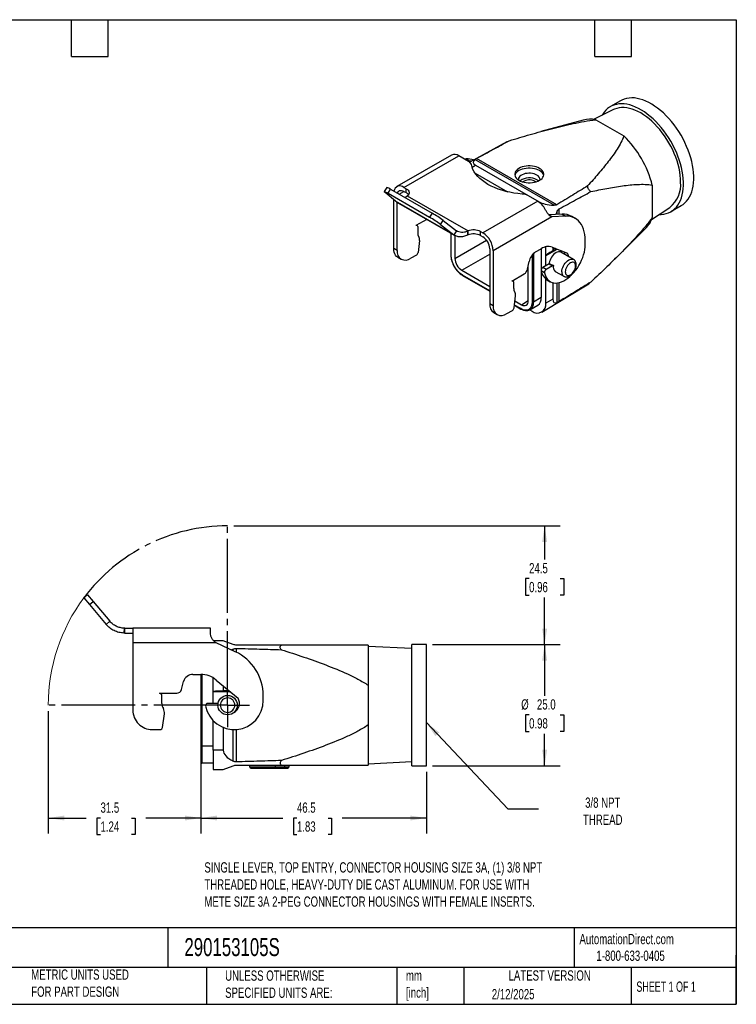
# Model space of a CAD drawing. Header units: millimetres. Extents: x 6 to 273, y 6 to 210.
# Tile 2 of 2: x 125 to 273, y 6 to 210. Entities that reach past the tile are written whole.
import ezdxf

# ---------------------------------------------------------------- set-up
doc = ezdxf.new("R2010")
doc.units = ezdxf.units.MM
doc.linetypes.add('SLD-Center', pattern=[19.05, 15.24, -1.27, 1.27, -1.27])
doc.linetypes.add('SLD-Solid', pattern=[0])
doc.layers.add('CENTER', color=40, linetype='SLD-Center')
doc.layers.add('DIMENSIONS', color=140, linetype='SLD-Solid', lineweight=25)
doc.layers.add('TEXT', color=140, linetype='SLD-Solid', lineweight=25)
doc.styles.add('SLDTEXTSTYLE0', font='TXT', dxfattribs={"width": 0.7})
doc.styles.add('SLDTEXTSTYLE1', font='TXT', dxfattribs={"width": 0.65})
doc.dimstyles.new('SLDDIMSTYLE0', dxfattribs={"dimtxt": 2.158008, "dimasz": 3.302, "dimexe": 0, "dimexo": 0.0625, "dimgap": 0.539502, "dimtad": 0, "dimtih": 1, "dimtoh": 1, "dimrnd": 1e-09, "dimzin": 12, "dimdsep": 46, "dimtxsty": 'SLDTEXTSTYLE0', "dimsah": 1, "dimcen": 0.09, "dimadec": 0, "dimazin": 3, "dimtfac": 1, "dimtofl": 0, "dimtmove": 0, "dimatfit": 3, "dimfxl": 0, "dimfrac": 2, "dimtolj": 1, "dimtzin": 12, "dimarcsym": 0})
doc.dimstyles.new('SLDDIMSTYLE1', dxfattribs={"dimtxt": 2.158008, "dimasz": 3.302, "dimexe": 0, "dimexo": 0.0625, "dimgap": 0.539502, "dimtad": 0, "dimtih": 1, "dimtoh": 1, "dimrnd": 1e-09, "dimzin": 4, "dimdsep": 46, "dimtxsty": 'SLDTEXTSTYLE0', "dimsah": 1, "dimcen": 0.09, "dimadec": 0, "dimazin": 1, "dimtfac": 1, "dimtofl": 0, "dimtmove": 0, "dimatfit": 3, "dimfxl": 0, "dimfrac": 2, "dimtolj": 1, "dimtzin": 12, "dimarcsym": 0})
doc.dimstyles.new('SLDDIMSTYLE2', dxfattribs={"dimtxt": 0.18, "dimasz": 3.302, "dimexe": 0, "dimexo": 0.0625, "dimgap": 0, "dimtad": 0, "dimtih": 1, "dimtoh": 1, "dimdec": 0, "dimrnd": 1e-09, "dimzin": 0, "dimdsep": 46, "dimtxsty": 'Standard', "dimsah": 1, "dimcen": 0.09, "dimadec": 0, "dimazin": 0, "dimtfac": 3.302, "dimtdec": 0, "dimtofl": 0, "dimtmove": 0, "dimatfit": 3, "dimfxl": 0, "dimfrac": 2, "dimtolj": 1, "dimtzin": 0, "dimarcsym": 0})

# ---------------------------------------------------------------- blocks, each defined once
blk = doc.blocks.new('_D_1')
at = {"layer": 'DIMENSIONS'}
for p, q in [((131.11, 66.82), (131.11, 41.62)), ((162.61, 55.02), (162.61, 41.62)), ((131.11, 44.79), (138.97, 44.79)), ((141.9, 44.79), (141.17, 44.79)), ((141.17, 44.79), (141.17, 41.36)), ((148.31, 44.79), (149.03, 44.79)), ((149.03, 44.79), (149.03, 41.36)), ((162.61, 44.79), (151.23, 44.79)), ((141.17, 41.36), (141.9, 41.36)), ((149.03, 41.36), (148.31, 41.36))]:
    blk.add_line(p, q, dxfattribs=at)
for points in [[(131.11, 44.79), (134.41, 44.29), (134.41, 45.3)], [(162.61, 44.79), (159.31, 45.3), (159.31, 44.29)]]:
    blk.add_solid(points, dxfattribs=at)
at = {"layer": 'DIMENSIONS', "char_height": 2.117, "attachment_point": 1, "style": 'SLDTEXTSTYLE0'}
for s, insert in [('31.5', (141.9, 48)), ('1.24', (141.9, 44.09))]:
    blk.add_mtext(s, dxfattribs=dict(at, insert=insert))
blk = doc.blocks.new('_D_2')
at = {"layer": 'DIMENSIONS'}
for p, q in [((169.38, 105.09), (236.69, 105.09)), ((233.51, 105.09), (233.51, 98.12)), ((230.31, 94.21), (229.58, 94.21)), ((229.58, 94.21), (229.58, 90.78)), ((236.72, 94.21), (237.44, 94.21)), ((237.44, 94.21), (237.44, 90.78)), ((229.58, 90.78), (230.31, 90.78)), ((233.51, 80.59), (233.51, 90.29)), ((237.44, 90.78), (236.72, 90.78)), ((210.38, 80.59), (236.69, 80.59))]:
    blk.add_line(p, q, dxfattribs=at)
for points in [[(233.51, 105.09), (233, 101.79), (234.02, 101.79)], [(233.51, 80.59), (234.02, 83.9), (233, 83.9)]]:
    blk.add_solid(points, dxfattribs=at)
at = {"layer": 'DIMENSIONS', "char_height": 2.117, "attachment_point": 1, "style": 'SLDTEXTSTYLE0'}
for s, insert in [('24.5', (230.31, 97.42)), ('0.96', (230.31, 93.51))]:
    blk.add_mtext(s, dxfattribs=dict(at, insert=insert))
blk = doc.blocks.new('_D_3')
at = {"layer": 'DIMENSIONS'}
for p, q in [((162.61, 58.32), (162.61, 41.62)), ((209.11, 54.32), (209.11, 41.62)), ((162.61, 44.79), (179.49, 44.79)), ((182.42, 44.79), (181.69, 44.79)), ((181.69, 44.79), (181.69, 41.36)), ((188.83, 44.79), (189.55, 44.79)), ((189.55, 44.79), (189.55, 41.36)), ((209.11, 44.79), (191.75, 44.79)), ((181.69, 41.36), (182.42, 41.36)), ((189.55, 41.36), (188.83, 41.36))]:
    blk.add_line(p, q, dxfattribs=at)
for points in [[(162.61, 44.79), (165.91, 44.29), (165.91, 45.3)], [(209.11, 44.79), (205.81, 45.3), (205.81, 44.29)]]:
    blk.add_solid(points, dxfattribs=at)
at = {"layer": 'DIMENSIONS', "char_height": 2.117, "attachment_point": 1, "style": 'SLDTEXTSTYLE0'}
for s, insert in [('46.5', (182.42, 48)), ('1.83', (182.42, 44.09))]:
    blk.add_mtext(s, dxfattribs=dict(at, insert=insert))
blk = doc.blocks.new('_D_4')
at = {"layer": 'DIMENSIONS'}
for p, q in [((210.38, 80.59), (236.69, 80.59)), ((233.51, 80.59), (233.51, 70)), ((230.31, 66.09), (229.58, 66.09)), ((229.58, 66.09), (229.58, 62.66)), ((236.72, 66.09), (237.44, 66.09)), ((237.44, 66.09), (237.44, 62.66)), ((229.58, 62.66), (230.31, 62.66)), ((233.51, 55.59), (233.51, 62.17)), ((237.44, 62.66), (236.72, 62.66)), ((210.38, 55.59), (236.69, 55.59))]:
    blk.add_line(p, q, dxfattribs=at)
for points in [[(233.51, 80.59), (233, 77.29), (234.02, 77.29)], [(233.51, 55.59), (234.02, 58.9), (233, 58.9)]]:
    blk.add_solid(points, dxfattribs=at)
at = {"layer": 'DIMENSIONS', "char_height": 2.117, "attachment_point": 1, "style": 'SLDTEXTSTYLE0'}
for s, insert in [('%%c', (228.68, 69.3)), ('25.0', (231.93, 69.3)), ('0.98', (230.31, 65.39))]:
    blk.add_mtext(s, dxfattribs=dict(at, insert=insert))
blk = doc.blocks.new('SW_CENTERMARKSYMBOL_0')
at = {"layer": 'CENTER', "color": 0}
for p, q in [((0, 2.54), (0, 4.54)), ((0, 0), (0, 2.54)), ((-2.54, 0), (-4.54, 0)), ((0, 0), (-2.54, 0)), ((0, 0), (0, -2.54)), ((0, 0), (2.54, 0)), ((2.54, 0), (4.54, 0)), ((0, -2.54), (0, -4.54))]:
    blk.add_line(p, q, dxfattribs=at)

msp = doc.modelspace()

# ---------------------------------------------------------------- linework, layer by layer
for p, q in [((249.197, 192.831), (247.076, 191.606)), ((247.717, 190.995), (243.621, 188.969)), ((241.492, 188.847), (232.705, 186.452)), ((244.063, 188.897), (249.86, 185.55)), ((225.695, 184.355), (218.052, 180.158)), ((214.316, 181.623), (203.002, 175.092)), ((204.502, 174.943), (215.816, 181.474)), ((217.824, 180.315), (215.816, 181.474)), ((236.042, 171.364), (219.489, 180.92)), ((216.945, 180.823), (217.319, 180.837)), ((217.319, 180.837), (218.027, 180.429)), ((217.652, 180.414), (218.027, 180.429)), ((218.027, 180.429), (218.528, 180.42)), ((218.532, 179.132), (219.243, 179.528)), ((235.457, 171.242), (219.106, 180.681)), ((219.243, 179.528), (232.396, 171.935)), ((219.165, 177.888), (225.867, 174.019)), ((200.982, 174.914), (200.44, 174.077)), ((204.502, 174.943), (204.974, 174.671)), ((255.723, 175.396), (255.723, 168.701)), ((202.725, 172.122), (200.631, 173.867)), ((201.21, 173.717), (201.752, 174.555)), ((201.21, 173.717), (209.775, 168.773)), ((201.752, 174.555), (210.317, 169.61)), ((203.498, 173.547), (204.502, 174.126)), ((204.502, 174.127), (204.974, 173.854)), ((204.974, 173.854), (204.974, 174.671)), ((205.189, 173.185), (217.719, 165.951)), ((232.079, 172.086), (230.071, 173.245)), ((202.381, 162.354), (202.381, 172.409)), ((214.767, 165.17), (202.725, 172.122)), ((202.725, 172.122), (202.918, 172.008)), ((202.909, 171.993), (214.999, 165.014)), ((203.088, 161.946), (203.088, 171.89)), ((232.079, 172.086), (220.766, 165.554)), ((232.396, 171.935), (232.35, 171.91)), ((255.563, 168.281), (259.366, 170.815)), ((259.575, 169.955), (261.696, 171.179)), ((210.317, 169.61), (209.775, 168.773)), ((235.031, 168.891), (222.887, 161.88)), ((237.118, 169.408), (234.368, 169.301)), ((235.031, 168.891), (234.435, 169.235)), ((234.457, 169.213), (235.017, 168.892)), ((237.826, 168.999), (235.031, 168.891)), ((236.128, 169.369), (236.128, 170.079)), ((236.527, 169.385), (236.527, 170.524)), ((237.118, 169.408), (237.826, 168.999)), ((239.837, 168.534), (239.13, 168.942)), ((209.226, 168.347), (206.977, 167.049)), ((207.227, 167.074), (207.124, 167.133)), ((207.331, 166.845), (207.331, 165.538)), ((212.014, 167.296), (212.556, 168.134)), ((212.014, 167.296), (214.767, 165.17)), ((212.556, 168.134), (215.309, 166.008)), ((214.164, 165.496), (214.164, 160.981)), ((214.222, 160.9), (214.222, 165.462)), ((215.309, 166.008), (214.767, 165.17)), ((214.998, 165.025), (214.998, 160.286)), ((217.605, 165.903), (217.58, 165.073)), ((217.719, 165.134), (217.719, 165.951)), ((220.294, 165.01), (220.294, 165.827)), ((220.294, 165.827), (220.766, 165.554)), ((220.294, 165.01), (220.766, 164.738)), ((247.919, 160.081), (254.393, 166.499)), ((207.695, 163.973), (207.417, 161.53)), ((214.998, 160.286), (221.52, 164.051)), ((233.739, 160.901), (233.739, 162.674)), ((235.066, 162.634), (238.238, 161.392)), ((235.198, 162.582), (235.198, 161.868)), ((241.908, 163.13), (241.908, 163.956)), ((203.088, 161.946), (202.381, 162.354)), ((207.067, 160.977), (205.918, 160.313)), ((216.413, 157.837), (222.18, 161.166)), ((222.18, 162.288), (222.18, 150.924)), ((222.887, 161.88), (222.887, 150.516)), ((230.91, 160.943), (230.91, 151.266)), ((231.193, 161.263), (231.193, 151.266)), ((231.658, 161.622), (232.793, 162.277)), ((232.819, 162.292), (232.819, 157.952)), ((233.739, 160.901), (235.86, 162.126)), ((233.739, 158.74), (233.739, 160.901)), ((235.4, 162.187), (235.594, 162.427)), ((235.4, 162.187), (235.719, 162.371)), ((235.676, 162.395), (235.719, 162.371)), ((235.86, 162.126), (236.08, 162.237)), ((239.476, 160.061), (236.86, 161.572)), ((203.21, 160.523), (203.917, 160.115)), ((229.975, 158.071), (230.292, 159.623)), ((230.134, 151.548), (230.134, 158.851)), ((234.447, 159.149), (233.148, 158.399)), ((235.154, 158.741), (233.855, 157.991)), ((234.447, 159.149), (235.154, 158.741)), ((234.603, 159.197), (235.31, 158.789)), ((239.476, 160.061), (239.491, 160.052)), ((216.413, 157.837), (222.18, 154.507)), ((222.18, 153.611), (216.556, 156.858)), ((216.597, 156.766), (222.18, 153.544)), ((226.776, 155.619), (229.292, 157.071)), ((233.509, 157.301), (232.802, 157.709)), ((232.819, 157.624), (232.819, 152.205)), ((233.855, 157.991), (233.148, 158.399)), ((235.709, 157.617), (237.476, 156.597)), ((227.026, 155.644), (226.923, 155.704)), ((227.13, 154.109), (227.13, 155.415)), ((232.935, 149.204), (242.605, 155.066)), ((233.739, 151.021), (233.739, 156.04)), ((233.959, 155.893), (234.666, 155.484)), ((235.198, 155.271), (235.198, 151.893)), ((236.128, 151.198), (236.128, 155.227)), ((236.527, 151.41), (236.527, 155.304)), ((227.216, 150.1), (227.494, 152.543)), ((222.887, 150.516), (222.18, 150.924)), ((227.273, 150.603), (228.618, 149.827)), ((228.577, 149.918), (227.28, 150.667)), ((227.376, 151.508), (228.72, 150.732)), ((228.72, 150.732), (230.134, 151.577)), ((230.468, 149.664), (232.094, 150.602)), ((232.819, 152.205), (231.193, 151.266)), ((235.198, 151.893), (233.739, 151.021)), ((223.009, 149.093), (223.716, 148.685)), ((225.717, 148.884), (226.866, 149.547)), ((230.45, 149.653), (230.91, 149.388)), ((139.233, 90.875), (138.467, 90.233)), ((138.467, 90.233), (139.64, 88.834)), ((139.233, 90.875), (140.407, 89.477)), ((139.64, 88.834), (140.407, 89.477)), ((140.407, 89.477), (143.833, 85.393)), ((139.64, 88.834), (143.067, 84.75)), ((143.833, 85.393), (143.067, 84.75)), ((146.756, 83.967), (146.721, 82.967)), ((146.898, 82.964), (146.898, 83.964)), ((146.898, 83.964), (148.566, 83.964)), ((148.566, 83.964), (148.566, 80.964)), ((164.566, 83.964), (148.566, 83.964)), ((164.566, 83.002), (164.566, 83.964)), ((146.898, 82.964), (148.566, 82.964)), ((167.213, 81.357), (165.215, 81.391)), ((169.281, 80.604), (167.213, 81.357)), ((148.566, 80.964), (148.566, 67.047)), ((165.74, 80.964), (148.566, 80.964)), ((169.692, 79.121), (165.74, 80.964)), ((169.281, 79.313), (169.281, 79.655)), ((169.965, 78.989), (169.965, 79.798)), ((197.112, 80.483), (197.112, 72.193)), ((206.112, 79.752), (197.112, 80.224)), ((209.112, 80.593), (206.112, 80.593)), ((206.112, 55.593), (206.112, 80.593)), ((209.112, 55.593), (209.112, 80.593)), ((160.97, 74.447), (162.576, 74.447)), ((162.612, 74.447), (162.612, 59.593)), ((162.812, 74.441), (162.812, 59.593)), ((165.112, 70.893), (165.112, 73.755)), ((165.79, 73.277), (170.275, 69.513)), ((158.589, 71.288), (159.038, 72.964)), ((167.213, 72.083), (167.213, 71.009)), ((197.112, 72.193), (197.112, 63.994)), ((154.066, 70.547), (157.623, 70.547)), ((154.566, 68.447), (154.566, 70.047)), ((165.112, 68.447), (165.112, 70.893)), ((165.112, 70.893), (168.112, 70.893)), ((167.662, 71.093), (168.112, 71.093)), ((168.112, 71.093), (168.112, 70.893)), ((168.112, 71.093), (168.41, 71.078)), ((175.466, 69.047), (175.466, 70.058)), ((165.915, 68.447), (164.077, 68.447)), ((154.688, 63.477), (155.081, 66.272)), ((152.568, 63.047), (154.193, 63.047)), ((165.112, 58.793), (165.112, 64.918)), ((167.213, 63.486), (167.213, 58.793)), ((169.281, 56.532), (169.281, 63.05)), ((169.965, 56.389), (169.965, 63.068)), ((197.112, 63.994), (197.112, 55.703)), ((162.812, 59.593), (162.612, 59.593)), ((162.812, 59.593), (162.812, 56.093)), ((165.112, 59.593), (162.812, 59.593)), ((167.213, 58.793), (165.112, 58.793)), ((165.112, 58.793), (165.112, 54.793)), ((165.112, 56.093), (162.812, 56.093)), ((167.213, 54.83), (169.281, 55.583)), ((172.712, 55.293), (172.712, 55.703)), ((177.91, 55.293), (172.712, 55.293)), ((172.912, 55.093), (177.137, 55.093)), ((177.137, 55.093), (179.939, 55.093)), ((177.91, 55.703), (177.91, 55.293)), ((179.939, 55.293), (177.91, 55.293)), ((179.939, 55.293), (179.939, 55.703)), ((180.712, 55.293), (179.939, 55.293)), ((179.939, 55.293), (179.939, 55.093)), ((179.939, 55.093), (180.512, 55.093)), ((180.712, 55.703), (180.712, 55.293)), ((197.112, 55.963), (206.112, 56.435)), ((206.112, 55.593), (209.112, 55.593)), ((165.112, 54.793), (167.213, 54.83))]:
    msp.add_line(p, q)
at = {"flags": 128}
for points in [[(261.696, 171.179), (262.063, 171.417), (262.451, 171.736), (262.807, 172.104), (263.127, 172.519), (263.41, 172.979), (263.656, 173.482), (263.862, 174.026), (264.029, 174.608), (264.154, 175.225), (264.238, 175.874), (264.28, 176.553), (264.28, 177.258), (264.238, 177.985), (264.154, 178.731), (264.029, 179.493), (263.862, 180.267), (263.656, 181.049), (263.41, 181.836), (263.127, 182.624), (262.807, 183.408), (262.451, 184.186), (262.063, 184.954), (261.643, 185.707), (261.193, 186.443), (260.716, 187.158), (260.214, 187.848), (259.689, 188.51), (259.144, 189.142), (258.581, 189.739), (258.003, 190.299), (257.414, 190.82), (256.814, 191.299), (256.209, 191.734), (255.599, 192.122), (254.989, 192.462), (254.381, 192.752), (253.779, 192.991), (253.184, 193.178), (252.6, 193.311), (252.029, 193.391), (251.475, 193.416), (250.94, 193.387), (250.426, 193.303), (249.936, 193.166), (249.472, 192.976), (249.197, 192.831)], [(257.197, 169.37), (257.568, 169.377), (258.092, 169.433), (258.595, 169.544), (259.072, 169.708), (259.521, 169.924), (259.941, 170.193), (260.33, 170.512), (260.685, 170.879), (261.005, 171.294), (261.289, 171.755), (261.535, 172.258), (261.741, 172.802), (261.907, 173.383), (262.033, 174), (262.117, 174.65), (262.159, 175.328), (262.159, 176.033), (262.117, 176.76), (262.033, 177.507), (261.907, 178.269), (261.741, 179.043), (261.535, 179.825), (261.289, 180.612), (261.005, 181.399), (260.685, 182.184), (260.33, 182.962), (259.941, 183.729), (259.521, 184.483), (259.072, 185.219), (258.595, 185.933), (258.092, 186.624), (257.568, 187.286), (257.022, 187.917), (256.46, 188.514), (255.882, 189.075), (255.292, 189.596), (254.693, 190.075), (254.087, 190.509), (253.478, 190.897), (252.868, 191.237), (252.26, 191.528), (251.657, 191.767), (251.062, 191.953), (250.478, 192.087), (249.908, 192.166), (249.354, 192.191), (248.818, 192.162), (248.304, 192.079), (247.815, 191.942), (247.351, 191.751), (246.916, 191.509), (246.511, 191.215), (246.139, 190.871), (245.801, 190.48), (245.499, 190.042), (245.38, 189.839)], [(261.569, 176.021), (261.548, 176.712), (261.485, 177.424), (261.381, 178.154), (261.235, 178.896), (261.05, 179.648), (260.824, 180.406), (260.561, 181.166), (260.261, 181.923), (259.925, 182.675), (259.556, 183.418), (259.155, 184.147), (258.724, 184.858), (258.266, 185.549), (257.782, 186.216), (257.276, 186.855), (256.75, 187.463), (256.206, 188.037), (255.648, 188.574), (255.078, 189.071), (254.499, 189.526), (253.914, 189.936), (253.325, 190.3), (252.737, 190.615), (252.152, 190.88), (251.573, 191.094), (251.003, 191.255), (250.445, 191.363), (249.901, 191.417), (249.375, 191.416), (248.869, 191.362), (248.385, 191.253), (247.927, 191.091), (247.717, 190.995)], [(228.894, 173.575), (228.015, 173.654), (227.15, 173.771), (226.301, 173.925), (225.475, 174.114), (224.675, 174.338), (223.906, 174.596), (223.172, 174.886), (222.478, 175.206), (221.826, 175.555), (221.221, 175.932), (220.666, 176.332), (220.164, 176.756), (219.718, 177.2), (219.33, 177.662), (219.002, 178.139), (218.736, 178.628), (218.533, 179.128), (218.396, 179.635)], [(232.466, 178.855), (232.142, 179.017), (231.782, 179.151), (231.393, 179.253), (230.982, 179.323), (230.559, 179.358), (230.13, 179.358), (229.707, 179.323), (229.296, 179.253), (228.907, 179.151), (228.547, 179.017), (228.223, 178.855), (227.943, 178.669), (227.711, 178.461), (227.534, 178.236), (227.413, 177.999), (227.352, 177.754), (227.352, 177.507), (227.413, 177.263), (227.534, 177.025), (227.711, 176.801), (227.943, 176.593), (228.223, 176.406), (228.547, 176.244), (228.907, 176.111), (229.296, 176.008), (229.707, 175.938), (230.13, 175.903), (230.559, 175.903), (230.982, 175.938), (231.393, 176.008), (231.782, 176.111), (232.142, 176.244), (232.466, 176.406), (232.746, 176.593), (232.978, 176.801), (233.155, 177.025), (233.276, 177.263), (233.337, 177.507), (233.337, 177.754), (233.276, 177.999), (233.155, 178.236), (232.978, 178.461), (232.746, 178.669), (232.466, 178.855)], [(232.466, 178.406), (232.142, 178.568), (231.782, 178.702), (231.393, 178.804), (230.982, 178.874), (230.559, 178.909), (230.13, 178.909), (229.707, 178.874), (229.296, 178.804), (228.907, 178.702), (228.547, 178.568), (228.223, 178.406), (227.943, 178.219), (227.711, 178.012), (227.534, 177.787), (227.413, 177.55), (227.37, 177.406)], [(231.935, 177.488), (231.652, 177.626), (231.333, 177.736), (230.987, 177.814), (230.623, 177.858), (230.252, 177.867), (229.883, 177.84), (229.527, 177.779), (229.193, 177.685), (228.89, 177.56), (228.628, 177.409), (228.412, 177.234), (228.248, 177.041), (228.142, 176.836), (228.096, 176.623), (228.1, 176.482)], [(231.65, 176.071), (231.633, 176.086), (231.441, 176.222)], [(232.241, 176.289), (232.176, 176.344), (231.935, 176.508)], [(200.631, 173.867), (200.513, 173.973), (200.449, 174.044), (200.443, 174.08), (200.494, 174.078), (200.601, 174.039), (200.76, 173.964), (200.965, 173.855), (201.21, 173.717)], [(203.149, 173.748), (203.173, 173.819), (203.278, 174.017), (203.419, 174.169), (203.593, 174.269), (203.795, 174.316), (204.019, 174.307), (204.257, 174.244), (204.502, 174.127)], [(204.974, 174.671), (205.199, 174.516), (205.374, 174.34), (205.493, 174.15), (205.553, 173.95), (205.551, 173.748), (205.489, 173.549), (205.367, 173.359), (205.189, 173.185)], [(241.908, 163.956), (241.885, 164.603), (241.816, 165.22), (241.7, 165.801), (241.54, 166.344), (241.336, 166.844), (241.089, 167.298), (240.801, 167.704), (240.474, 168.058), (240.11, 168.359), (239.711, 168.603), (239.28, 168.791), (238.82, 168.92), (238.334, 168.99), (237.826, 168.999)], [(233.509, 157.301), (233.616, 156.882), (233.765, 156.502), (233.954, 156.165), (234.181, 155.875), (234.443, 155.633), (234.739, 155.444), (235.065, 155.308), (235.418, 155.228), (235.794, 155.203), (236.189, 155.235), (236.599, 155.323), (237.02, 155.466), (237.448, 155.662), (237.878, 155.91), (238.305, 156.207), (238.727, 156.55), (239.137, 156.935), (239.532, 157.359), (239.908, 157.816), (240.261, 158.304), (240.587, 158.815), (240.884, 159.346), (241.147, 159.891), (241.375, 160.443), (241.564, 160.998), (241.713, 161.55), (241.821, 162.093), (241.886, 162.621), (241.908, 163.13)], [(203.21, 160.523), (203.21, 160.523), (202.966, 160.703), (202.76, 160.939), (202.596, 161.228), (202.477, 161.564), (202.405, 161.942), (202.381, 162.354)], [(236.86, 161.572), (236.769, 161.615), (236.567, 161.662), (236.344, 161.653), (236.106, 161.589), (235.86, 161.473), (235.614, 161.306), (235.376, 161.095), (235.153, 160.846), (234.951, 160.566), (234.777, 160.264), (234.635, 159.949), (234.531, 159.631), (234.467, 159.319), (234.45, 159.151)], [(237.062, 157.513), (237.084, 157.809), (237.147, 158.12), (237.251, 158.439), (237.393, 158.753), (237.567, 159.055), (237.769, 159.335), (237.993, 159.584), (238.231, 159.796), (238.476, 159.962), (238.722, 160.079), (238.96, 160.143), (239.183, 160.152), (239.385, 160.105), (239.476, 160.061)]]:
    msp.add_lwpolyline(points, dxfattribs=at)
msp.add_circle((168.112, 68.093), 2)
for centre, radius, start, end in [((242.884, 183.395), 5.627, 77.90758, 104.32374), ((234.745, 170.054), 21.647, 14.28768, 45.71232), ((214.939, 180.262), 1.497, 54.11147, 114.57807), ((217.516, 177.039), 3.803, 69.39368, 92.96656), ((217.344, 179.331), 1.095, 16.11893, 64.00089), ((230.365, 173.651), 3.26, 61.19662, 125.99688), ((231.523, 176.504), 1.066, 358.79595, 67.26353), ((231.736, 176.919), 1.657, 17.09816, 63.85023), ((200.587, 173.065), 1.891, 51.96973, 77.95087), ((203.679, 173.971), 1.274, 49.76005, 171.0683), ((230.357, 174.278), 2.226, 60.85963, 126.31527), ((255.517, 175.513), 6.074, 309.32955, 4.79901), ((204.363, 172.711), 1.297, 34.54528, 61.86651), ((228.754, 170.81), 2.769, 61.58245, 87.10823), ((229.754, 168.375), 4.379, 27.55866, 57.92826), ((198.151, 148.709), 23.187, 53.28279, 59.91261), ((198.693, 149.547), 23.187, 53.28279, 59.91261), ((237.328, 165.731), 3.683, 60.70509, 93.25705), ((250.421, 170.398), 5.566, 315.52326, 342.24829), ((207.115, 166.88), 0.218, 350.78596, 129.20329), ((208.606, 165.483), 1.277, 177.53202, 213.23207), ((206.552, 164.173), 1.16, 350.06949, 31.7604), ((218.87, 163.043), 3.127, 62.90494, 111.57813), ((218.87, 162.226), 3.127, 62.90494, 111.57813), ((218.299, 161.681), 4.592, 2.48735, 57.51265), ((219.122, 162.156), 3.06, 2.4764, 57.5236), ((234.304, 160.072), 2.674, 73.44019, 124.40371), ((204.813, 161.666), 1.747, 170.792, 309.24044), ((206.643, 161.632), 0.78, 302.87444, 352.50146), ((214.264, 160.991), 0.101, 185.6948, 245.62534), ((233.362, 158.991), 3.134, 122.93391, 168.37221), ((235.553, 162.112), 0.307, 2.60548, 57.39452), ((236.351, 161.091), 1.386, 358.95871, 22.94921), ((237.168, 160.696), 1.276, 358.24923, 33.03819), ((234.618, 158.874), 0.324, 92.54018, 121.74032), ((235.325, 158.465), 0.324, 92.54018, 121.74032), ((236.391, 158.503), 1.118, 165.14856, 232.37843), ((216.654, 156.847), 0.0986, 173.70115, 234.98667), ((228.439, 158.387), 1.567, 302.93391, 348.37221), ((233.536, 157.773), 0.737, 121.74671, 184.92951), ((235.358, 158.061), 2.581, 187.83073, 237.16019), ((234.243, 157.364), 0.737, 121.74671, 184.92951), ((238.068, 157.415), 1.011, 174.43542, 233.21882), ((226.914, 155.45), 0.218, 350.78596, 129.20329), ((228.405, 154.054), 1.277, 177.53202, 213.23207), ((226.351, 152.743), 1.16, 350.06949, 31.7604), ((224.192, 150.732), 2.021, 174.52791, 234.15992), ((224.612, 150.237), 1.747, 170.79196, 309.24048), ((229.534, 151.051), 1.673, 303.93673, 7.37545), ((231.052, 151.539), 0.307, 242.60967, 297.39033), ((232.014, 150.741), 1.747, 230.79671, 9.21404), ((231.161, 151.99), 1.673, 303.93673, 7.37545), ((226.442, 150.202), 0.78, 302.87444, 352.50146), ((228.675, 149.908), 0.0986, 173.70115, 234.98667), ((228.66, 149.919), 0.101, 245.69288, 305.61758), ((229.744, 151.277), 1.768, 234.53278, 294.15676), ((165.466, 70.058), 10, 0, 65), ((160.97, 72.447), 2, 90, 165), ((162.576, 69.447), 5, 50, 90), ((157.623, 71.547), 1, 270, 345), ((154.066, 70.047), 0.5, 0, 90), ((168.466, 68.447), 2.1, 296.68229, 30.52143), ((156.666, 68.447), 2.1, 180, 210.66154), ((153.397, 66.509), 1.7, 351.99995, 30.66154), ((164.077, 67.947), 0.5, 90, 191.53696), ((169.466, 69.047), 6, 191.53696, 360), ((165.915, 67.947), 0.5, 63.78526, 90), ((152.566, 67.047), 4, 180, 270.02493), ((154.193, 63.547), 0.5, 270, 351.99995), ((162.812, 56.293), 0.2, 180, 270), ((172.912, 55.293), 0.2, 180, 270), ((180.512, 55.293), 0.2, 270, 0)]:
    msp.add_arc(centre, radius, start, end)
at = {"color": 7, "linetype": 'SLD-Solid', "lineweight": 18}
msp.add_arc((168.112, 68.093), 37, 143.24747, 180, dxfattribs=at)
for centre, major_axis, ratio, start_param, end_param in [((226.591, 180.681), (7.817, 0.59), 0.2345227, 2.8307511, 3.472598), ((239.743, 173.089), (7.817, 0.59), 0.2345227, 3.472598, 4.1144449), ((239.871, 172.867), (4.419, 6.474), 0.2346069, 2.1687304, 2.2945286), ((241.699, 165.66), (7.96, 4.76), 0.0151123, 2.5173536, 3.132556), ((235.4, 162.023), (0.234, 0.342), 0.23482, 1.2393856, 2.1949796), ((216.413, 159.47), (-1, 1.732), 0.5774255, 0.7855175, 2.3562377), ((228.72, 152.365), (-1, 1.732), 0.5773376, 2.3563138, 3.927034), ((239.871, 157.679), (4.419, 6.474), 0.2346069, 2.8105773, 3.4524242), ((177.604, 77.393), (10.391, 0), 0.3635514, 2.4997457, 2.5579059), ((176.57, 70.893), (11.458, 0), 0.0174551, 2.5263903, 3.1415927), ((167.662, 70.893), (0.549, 0), 0.3639702, 1.5707963, 2.5263903), ((177.604, 58.793), (10.391, 0), 0.3635514, 3.1415927, 3.7834396), ((177.137, 55.293), (0.773, 0), 0.258819, 4.712389, 6.2831853)]:
    msp.add_ellipse(centre, major_axis=major_axis, ratio=ratio, start_param=start_param, end_param=end_param)
for points, knots in [([(226.211, 184.578), (227.646, 185.011), (229.087, 185.435), (231.986, 186.26), (233.444, 186.66), (236.39, 187.42), (237.877, 187.781), (240.149, 188.265), (240.914, 188.416), (242.466, 188.687), (243.254, 188.807), (244.063, 188.897)], [0, 0, 0, 0, 0.25, 0.25, 0.5, 0.5, 0.75, 0.75, 0.875, 0.875, 1, 1, 1, 1]), ([(249.86, 185.55), (249.704, 185.083), (249.496, 184.628), (249.027, 183.732), (248.765, 183.291), (247.927, 181.979), (247.302, 181.121), (245.985, 179.42), (245.292, 178.578), (243.864, 176.905), (243.128, 176.073), (242.378, 175.245)], [0, 0, 0, 0, 0.125, 0.125, 0.25, 0.25, 0.5, 0.5, 0.75, 0.75, 1, 1, 1, 1]), ([(219.489, 180.92), (220.638, 181.546), (222.877, 182.767), (225.12, 183.985), (226.211, 184.578)], [0, 0, 0, 0, 0.51332707, 1, 1, 1, 1]), ([(225.696, 184.354), (225.751, 184.383), (225.887, 184.453), (226.091, 184.531), (226.211, 184.578)], [0, 0, 0, 0, 0.4084037, 1, 1, 1, 1]), ([(219.106, 180.681), (219.144, 180.712), (219.195, 180.747), (219.324, 180.827), (219.401, 180.872), (219.489, 180.92)], [0, 0, 0, 0, 0.5, 0.5, 1, 1, 1, 1]), ([(242.378, 175.245), (241.351, 174.615), (239.241, 173.32), (237.127, 172.027), (236.042, 171.364)], [0, 0, 0, 0, 0.4866729, 1, 1, 1, 1]), ([(243.056, 174.071), (242.965, 174.132), (242.878, 174.203), (242.712, 174.373), (242.638, 174.469), (242.514, 174.684), (242.468, 174.797), (242.404, 175.025), (242.386, 175.136), (242.378, 175.245)], [0, 0, 0, 0, 0.25, 0.25, 0.5, 0.5, 0.75, 0.75, 1, 1, 1, 1]), ([(243.056, 174.071), (244.148, 174.306), (245.236, 174.527), (247.4, 174.927), (248.476, 175.106), (250.607, 175.396), (251.663, 175.508), (253.218, 175.577), (253.732, 175.584), (254.742, 175.542), (255.24, 175.495), (255.723, 175.396)], [0, 0, 0, 0, 0.25, 0.25, 0.5, 0.5, 0.75, 0.75, 0.875, 0.875, 1, 1, 1, 1]), ([(204.652, 172.881), (204.668, 172.886), (204.813, 172.933), (204.966, 173.032), (205.103, 173.121)], [0, 0, 0, 0, 0.1095578, 1, 1, 1, 1]), ([(205.103, 173.121), (205.118, 173.131), (205.148, 173.151), (205.175, 173.173), (205.189, 173.185)], [0, 0, 0, 0, 0.4996991, 1, 1, 1, 1]), ([(236.527, 170.524), (237.644, 171.132), (239.82, 172.317), (241.997, 173.497), (243.056, 174.071)], [0, 0, 0, 0, 0.5133271, 1, 1, 1, 1]), ([(236.042, 171.364), (235.959, 171.313), (235.868, 171.278), (235.671, 171.238), (235.565, 171.233), (235.457, 171.242)], [0, 0, 0, 0, 0.5, 0.5, 1, 1, 1, 1]), ([(235.017, 168.892), (234.882, 168.905), (234.759, 168.952), (234.519, 169.118), (234.407, 169.231), (234.181, 169.51), (234.072, 169.669), (233.851, 170.02), (233.743, 170.208), (233.636, 170.401)], [0, 0, 0, 0, 0.25, 0.25, 0.5, 0.5, 0.75, 0.75, 1, 1, 1, 1]), ([(236.128, 170.079), (236.175, 170.177), (236.23, 170.265), (236.364, 170.415), (236.441, 170.478), (236.527, 170.524)], [0, 0, 0, 0, 0.5, 0.5, 1, 1, 1, 1]), ([(255.723, 168.701), (255.24, 168.046), (254.742, 167.424), (253.732, 166.215), (253.218, 165.629), (251.663, 163.903), (250.607, 162.795), (248.476, 160.624), (247.4, 159.561), (245.236, 157.463), (244.148, 156.428), (243.056, 155.402)], [0, 0, 0, 0, 0.125, 0.125, 0.25, 0.25, 0.5, 0.5, 0.75, 0.75, 1, 1, 1, 1]), ([(217.58, 165.073), (217.312, 164.951), (217.05, 164.861), (216.536, 164.745), (216.281, 164.719), (215.8, 164.735), (215.573, 164.776), (215.145, 164.924), (214.946, 165.031), (214.767, 165.17)], [0, 0, 0, 0, 0.25, 0.25, 0.5, 0.5, 0.75, 0.75, 1, 1, 1, 1]), ([(217.605, 165.903), (217.387, 165.808), (217.173, 165.738), (216.754, 165.65), (216.547, 165.632), (216.154, 165.649), (215.969, 165.683), (215.619, 165.806), (215.456, 165.894), (215.309, 166.008)], [0, 0, 0, 0, 0.25, 0.25, 0.5, 0.5, 0.75, 0.75, 1, 1, 1, 1]), ([(217.719, 165.134), (217.696, 165.124), (217.648, 165.104), (217.603, 165.083), (217.58, 165.073)], [0, 0, 0, 0, 0.49974, 1, 1, 1, 1]), ([(217.719, 165.951), (217.7, 165.943), (217.661, 165.927), (217.624, 165.911), (217.605, 165.903)], [0, 0, 0, 0, 0.5002917, 1, 1, 1, 1]), ([(214.164, 160.981), (214.168, 160.862), (214.175, 160.631), (214.242, 160.181), (214.375, 159.67), (214.583, 159.138), (214.813, 158.677), (215.091, 158.217), (215.392, 157.816), (215.695, 157.479), (215.967, 157.219), (216.271, 156.97), (216.486, 156.836), (216.597, 156.766)], [0, 0, 0, 0, 0.0792691, 0.1528262, 0.2827468, 0.3901949, 0.4760381, 0.5704019, 0.689008, 0.7575316, 0.8321886, 0.9130029, 1, 1, 1, 1]), ([(237.476, 156.597), (237.551, 156.561), (237.691, 156.493), (237.971, 156.448), (238.27, 156.476), (238.559, 156.579), (238.859, 156.741), (239.221, 157.032), (239.609, 157.52), (239.853, 158.012), (239.977, 158.419), (240.033, 158.737), (240.042, 159.08), (239.976, 159.445), (239.805, 159.812), (239.59, 159.975), (239.476, 160.061)], [0, 0, 0, 0, 0.0522336, 0.0989888, 0.1756559, 0.230978, 0.2747933, 0.3704972, 0.4771042, 0.5853551, 0.6398889, 0.6950751, 0.7565994, 0.8276617, 0.9088438, 1, 1, 1, 1]), ([(237.769, 157.513), (237.769, 157.837), (237.881, 158.214), (238.279, 158.903), (238.548, 159.187), (239.111, 159.512), (239.381, 159.539), (239.779, 159.309), (239.89, 159.062), (239.89, 158.412), (239.779, 158.036), (239.381, 157.347), (239.111, 157.063), (238.548, 156.738), (238.279, 156.711), (237.881, 156.941), (237.769, 157.188), (237.769, 157.513)], [0, 0, 0, 0, 0.125, 0.125, 0.25, 0.25, 0.375, 0.375, 0.5, 0.5, 0.625, 0.625, 0.75, 0.75, 0.875, 0.875, 1, 1, 1, 1]), ([(243.056, 155.402), (241.997, 154.753), (239.82, 153.42), (237.644, 152.092), (236.527, 151.41)], [0, 0, 0, 0, 0.4866729, 1, 1, 1, 1]), ([(243.056, 155.402), (242.966, 155.329), (242.797, 155.191), (242.666, 155.107), (242.604, 155.068)], [0, 0, 0, 0, 0.5311359, 1, 1, 1, 1]), ([(236.527, 151.41), (236.441, 151.358), (236.365, 151.314), (236.231, 151.242), (236.175, 151.215), (236.128, 151.198)], [0, 0, 0, 0, 0.5, 0.5, 1, 1, 1, 1]), ([(146.756, 83.967), (146.475, 83.977), (146.2, 84.016), (145.661, 84.15), (145.394, 84.247), (144.894, 84.491), (144.658, 84.638), (144.218, 84.981), (144.014, 85.177), (143.833, 85.393)], [0, 0, 0, 0, 0.25, 0.25, 0.5, 0.5, 0.75, 0.75, 1, 1, 1, 1]), ([(146.721, 82.967), (146.369, 82.98), (146.025, 83.029), (145.352, 83.196), (145.019, 83.317), (144.393, 83.623), (144.099, 83.806), (143.548, 84.235), (143.293, 84.481), (143.067, 84.75)], [0, 0, 0, 0, 0.25, 0.25, 0.5, 0.5, 0.75, 0.75, 1, 1, 1, 1]), ([(146.898, 83.964), (146.874, 83.964), (146.827, 83.964), (146.78, 83.966), (146.756, 83.967)], [0, 0, 0, 0, 0.5002917, 1, 1, 1, 1]), ([(146.898, 82.964), (146.868, 82.964), (146.809, 82.964), (146.75, 82.966), (146.721, 82.967)], [0, 0, 0, 0, 0.49974, 1, 1, 1, 1]), ([(165.721, 80.975), (165.53, 81.086), (165.363, 81.225), (165.07, 81.551), (164.95, 81.73), (164.756, 82.105), (164.686, 82.294), (164.59, 82.663), (164.567, 82.84), (164.566, 83.002)], [0, 0, 0, 0, 0.25, 0.25, 0.5, 0.5, 0.75, 0.75, 1, 1, 1, 1]), ([(169.965, 80.483), (169.844, 80.483), (169.726, 80.494), (169.495, 80.536), (169.384, 80.566), (169.281, 80.604)], [0, 0, 0, 0, 0.5, 0.5, 1, 1, 1, 1]), ([(169.281, 79.655), (169.384, 79.705), (169.493, 79.742), (169.724, 79.79), (169.844, 79.801), (169.965, 79.798)], [0, 0, 0, 0, 0.5, 0.5, 1, 1, 1, 1]), ([(179.199, 80.483), (177.701, 80.483), (174.623, 80.483), (171.545, 80.483), (169.965, 80.483)], [0, 0, 0, 0, 0.4866729, 1, 1, 1, 1]), ([(169.965, 79.798), (171.545, 79.752), (174.623, 79.664), (177.701, 79.571), (179.199, 79.525)], [0, 0, 0, 0, 0.5133271, 1, 1, 1, 1]), ([(179.199, 79.525), (179.127, 79.608), (179.066, 79.694), (178.977, 79.874), (178.953, 79.963), (178.953, 80.139), (178.978, 80.219), (179.066, 80.365), (179.127, 80.427), (179.199, 80.483)], [0, 0, 0, 0, 0.25, 0.25, 0.5, 0.5, 0.75, 0.75, 1, 1, 1, 1]), ([(197.112, 80.483), (196.43, 80.483), (195.726, 80.483), (194.297, 80.483), (193.571, 80.483), (191.372, 80.483), (189.878, 80.483), (186.864, 80.483), (185.343, 80.483), (182.283, 80.483), (180.744, 80.483), (179.199, 80.483)], [0, 0, 0, 0, 0.125, 0.125, 0.25, 0.25, 0.5, 0.5, 0.75, 0.75, 1, 1, 1, 1]), ([(179.199, 79.525), (180.744, 79.041), (182.283, 78.542), (185.343, 77.502), (186.864, 76.961), (189.878, 75.809), (191.372, 75.2), (193.571, 74.185), (194.297, 73.83), (195.726, 73.064), (196.43, 72.655), (197.112, 72.193)], [0, 0, 0, 0, 0.25, 0.25, 0.5, 0.5, 0.75, 0.75, 0.875, 0.875, 1, 1, 1, 1]), ([(166.612, 68.093), (166.612, 68.491), (166.771, 68.873), (167.333, 69.435), (167.715, 69.593), (168.51, 69.593), (168.892, 69.435), (169.454, 68.873), (169.612, 68.491), (169.612, 67.695), (169.454, 67.314), (168.892, 66.751), (168.51, 66.593), (167.715, 66.593), (167.333, 66.751), (166.771, 67.314), (166.612, 67.695), (166.612, 68.093)], [0, 0, 0, 0, 0.125, 0.125, 0.25, 0.25, 0.375, 0.375, 0.5, 0.5, 0.625, 0.625, 0.75, 0.75, 0.875, 0.875, 1, 1, 1, 1]), ([(168.112, 70.893), (168.23, 70.89), (168.433, 70.885), (168.63, 70.842), (168.713, 70.824)], [0, 0, 0, 0, 0.581791, 1, 1, 1, 1]), ([(197.112, 63.994), (196.43, 63.532), (195.726, 63.123), (194.297, 62.357), (193.571, 62.001), (191.372, 60.987), (189.878, 60.377), (186.864, 59.225), (185.343, 58.684), (182.283, 57.644), (180.744, 57.146), (179.199, 56.661)], [0, 0, 0, 0, 0.125, 0.125, 0.25, 0.25, 0.5, 0.5, 0.75, 0.75, 1, 1, 1, 1]), ([(169.965, 56.389), (169.844, 56.385), (169.726, 56.396), (169.495, 56.444), (169.384, 56.482), (169.281, 56.532)], [0, 0, 0, 0, 0.5, 0.5, 1, 1, 1, 1]), ([(169.281, 55.583), (169.384, 55.62), (169.493, 55.65), (169.724, 55.692), (169.844, 55.703), (169.965, 55.703)], [0, 0, 0, 0, 0.5, 0.5, 1, 1, 1, 1]), ([(179.199, 56.661), (177.701, 56.616), (174.623, 56.522), (171.545, 56.434), (169.965, 56.389)], [0, 0, 0, 0, 0.4866729, 1, 1, 1, 1]), ([(169.965, 55.703), (171.545, 55.703), (174.623, 55.703), (177.701, 55.703), (179.199, 55.703)], [0, 0, 0, 0, 0.5133271, 1, 1, 1, 1]), ([(179.199, 56.661), (179.127, 56.578), (179.066, 56.492), (178.977, 56.313), (178.953, 56.224), (178.953, 56.048), (178.978, 55.967), (179.066, 55.822), (179.127, 55.759), (179.199, 55.703)], [0, 0, 0, 0, 0.25, 0.25, 0.5, 0.5, 0.75, 0.75, 1, 1, 1, 1]), ([(179.199, 55.703), (180.744, 55.703), (182.283, 55.703), (185.343, 55.703), (186.864, 55.703), (189.878, 55.703), (191.372, 55.703), (193.571, 55.703), (194.297, 55.703), (195.726, 55.703), (196.43, 55.703), (197.112, 55.703)], [0, 0, 0, 0, 0.25, 0.25, 0.5, 0.5, 0.75, 0.75, 0.875, 0.875, 1, 1, 1, 1])]:
    msp.add_open_spline(points, degree=3, knots=knots)
for points in [[(235.031, 168.891), (235.027, 168.891), (235.022, 168.892), (235.017, 168.892)], [(216.556, 156.858), (215.268, 157.601), (214.222, 159.412), (214.222, 160.9)], [(230.91, 151.266), (230.91, 149.779), (229.865, 149.175), (228.577, 149.918)], [(165.74, 80.964), (165.734, 80.968), (165.727, 80.972), (165.721, 80.975)], [(162.612, 59.593), (162.612, 57.772), (162.612, 56.293), (162.612, 56.293)]]:
    msp.add_open_spline(points, degree=3)
at = {"layer": 'CENTER'}
for q in [(168.112, 105.093), (131.112, 68.093)]:
    msp.add_line((168.112, 68.093), q, dxfattribs=at)
msp.add_arc((168.112, 68.093), 37, 90, 143.24747, dxfattribs=at)
at = {"layer": 'TEXT'}
for p, q in [((6.35, 209.55), (273.05, 209.55)), ((135.89, 201.93), (135.89, 209.55)), ((143.51, 201.93), (143.51, 209.55)), ((243.84, 201.93), (243.84, 209.55)), ((251.46, 201.93), (251.46, 209.55)), ((273.05, 209.55), (273.05, 6.35)), ((135.89, 201.93), (143.51, 201.93)), ((243.84, 201.93), (251.46, 201.93)), ((273.05, 22.126), (6.35, 22.126)), ((155.759, 22.126), (155.759, 13.97)), ((239.575, 22.126), (239.575, 13.97)), ((273.05, 6.35), (273.05, 16.51)), ((273.05, 13.97), (6.35, 13.97)), ((163.78, 13.97), (163.78, 6.35)), ((203.024, 13.97), (203.024, 6.35)), ((216.812, 13.97), (216.812, 6.35)), ((251.349, 13.97), (251.349, 6.35)), ((6.35, 6.35), (273.05, 6.35))]:
    msp.add_line(p, q, dxfattribs=at)

# ---------------------------------------------------------------- block references
at = {"layer": 'CENTER'}
msp.add_blockref('SW_CENTERMARKSYMBOL_0', (168.112, 68.093), dxfattribs=at)

# ---------------------------------------------------------------- texts
at = {"layer": 'TEXT'}
for s, insert, char_height, attachment_point, style in [('3/8 NPT^JTHREAD', (245.503, 49.026), 2.11667, 2, 'SLDTEXTSTYLE0'), ('SINGLE LEVER, TOP ENTRY, CONNECTOR HOUSING SIZE 3A, (1) 3/8 NPT ^JTHREADED HOLE, HEAVY-DUTY DIE CAST ALUMINUM. FOR USE WITH ^JMETE SIZE 3A 2-PEG CONNECTOR HOUSINGS WITH FEMALE INSERTS.', (163.326, 35.666), 2.116667, 1, 'SLDTEXTSTYLE0'), ('AutomationDirect.com', (240.695, 20.877), 2.11667, 1, 'SLDTEXTSTYLE0'), ('290153105S', (159.208, 20.011), 3.7042, 1, 'SLDTEXTSTYLE0'), ('1-800-633-0405', (244.192, 17.437), 2.11667, 1, 'SLDTEXTSTYLE0'), ('METRIC UNITS USED ^JFOR PART DESIGN', (127.604, 13.546), 2.11667, 1, 'SLDTEXTSTYLE0'), ('UNLESS OTHERWISE ^JSPECIFIED UNITS ARE:', (167.608, 13.331), 2.11667, 1, 'SLDTEXTSTYLE0'), ('mm^J[inch]', (204.907, 13.357), 2.1167, 1, 'SLDTEXTSTYLE0'), ('LATEST VERSION', (234.552, 13.364), 2.11667, 2, 'SLDTEXTSTYLE0'), ('SHEET 1 OF 1', (252.441, 11.051), 2.11667, 1, 'SLDTEXTSTYLE1'), ('2/12/2025', (222.613, 9.503), 2.1167, 1, 'SLDTEXTSTYLE0')]:
    msp.add_mtext(s, dxfattribs=dict(at, insert=insert, char_height=char_height, attachment_point=attachment_point, style=style))

# ---------------------------------------------------------------- dimensions: what is measured, and where the dimension line sits
at = {"layer": 'DIMENSIONS'}
dim = msp.add_linear_dim(base=(233.512, 80.593), p1=(168.112, 105.093), p2=(209.112, 80.593), angle=90, dimstyle='SLDDIMSTYLE0', dxfattribs=at)
dim.commit()
dim.dimension.update_dxf_attribs({"geometry": '_D_2', "text_midpoint": (233.512, 94.207), "dimtype": 160})
dim = msp.add_linear_dim(base=(233.512, 80.593), p1=(209.112, 55.593), p2=(209.112, 80.593), angle=90, text='%%c<>', dimstyle='SLDDIMSTYLE1', dxfattribs=at)
dim.commit()
dim.dimension.update_dxf_attribs({"geometry": '_D_4', "text_midpoint": (233.512, 66.088), "dimtype": 160})
for p1, p2, picture, middle in [((131.112, 68.093), (162.612, 56.293), '_D_1', (145.103, 44.793)), ((209.112, 55.593), (162.612, 59.593), '_D_3', (185.622, 44.793))]:
    dim = msp.add_linear_dim(base=(162.612, 44.793), p1=p1, p2=p2, dimstyle='SLDDIMSTYLE0', dxfattribs=at)
    dim.commit()
    dim.dimension.update_dxf_attribs({"geometry": picture, "text_midpoint": middle, "dimtype": 160})

# ---------------------------------------------------------------- leaders
at = {"layer": 'TEXT'}
msp.add_leader([(209.112, 64.483), (225.898, 46.712), (232.248, 46.712)], dimstyle='SLDDIMSTYLE2', dxfattribs=at)

doc.saveas('drawing.dxf')
